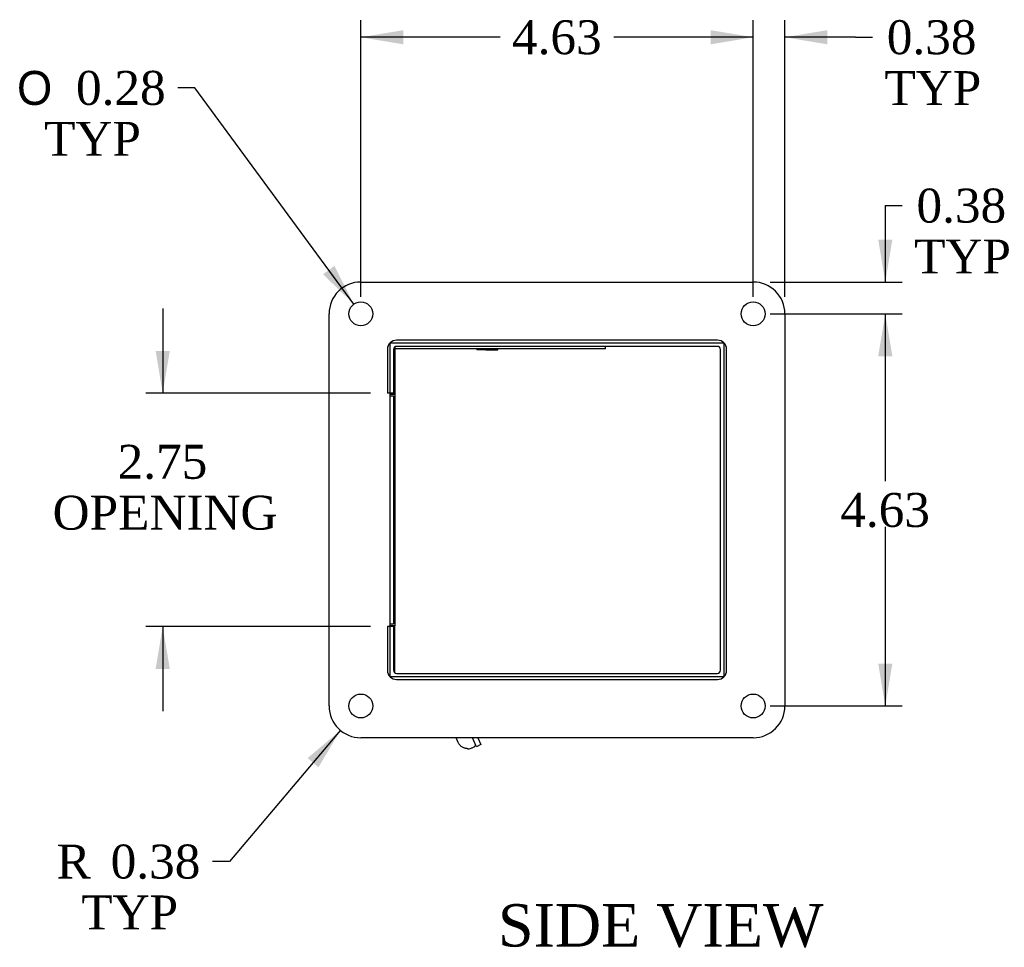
# Model space of a CAD drawing. Header units: inches. Extents: x 2 to 77.1, y 4.3 to 51.1.
# Tile 2 of 3: x 37 to 48.6, y 19.3 to 30.3. Entities that reach past the tile are written whole.
import ezdxf
from ezdxf.enums import TextEntityAlignment as Align
from ezdxf.lldxf.tags import DXFTag

# ---------------------------------------------------------------- set-up
doc = ezdxf.new("R2010")
doc.units = ezdxf.units.IN
doc.header["$MEASUREMENT"] = 0
for name, color, linetype in [('COM40176', 7, 'CONTINUOUS'), ('COM49226', 7, 'CONTINUOUS'), ('COM50014', 7, 'CONTINUOUS'), ('COM71012', 7, 'CONTINUOUS'), ('DEFAULT', 7, 'CONTINUOUS'), ('GSK11095', 7, 'CONTINUOUS'), ('QLB30098', 7, 'CONTINUOUS'), ('SCS19419', 7, 'CONTINUOUS')]:
    doc.layers.add(name, color=color, linetype=linetype)
doc.styles.add('SEACAD_SOLID_EDGE_ANSI1_SY', font='txt')
doc.styles.add('SEACAD_TIMES_NEW_ROMAN', font='times.ttf')
tags = doc.linetypes.add('HIDDEN2', pattern=[0.1875, 0.125, -0.0625]).pattern_tags.tags
tags[6:7] = [DXFTag(74, 4), DXFTag(75, 0), DXFTag(340, '0'), DXFTag(46, 0.0), DXFTag(50, 0.0), DXFTag(44, 0.0), DXFTag(45, 0.0)]
tags[4:5] = [DXFTag(74, 4), DXFTag(75, 0), DXFTag(340, '0'), DXFTag(46, 0.0), DXFTag(50, 0.0), DXFTag(44, 0.0), DXFTag(45, 0.0)]

# ---------------------------------------------------------------- blocks, each defined once
blk = doc.blocks.new('GDIMGGROUP7')
at = {"layer": 'DEFAULT', "linetype": 'Continuous'}
for points in [[(38.599, 26.378), (38.682, 25.878), (38.766, 26.378)], [(38.599, 22.628), (38.766, 22.628), (38.682, 23.128)]]:
    blk.add_hatch(color=136, dxfattribs=at).paths.add_polyline_path(points)
at = {"layer": 'DEFAULT', "color": 136, "linetype": 'Continuous'}
for p, q in [((38.682, 26.878), (38.682, 25.878)), ((41.132, 25.878), (38.482, 25.878)), ((41.132, 23.128), (38.482, 23.128)), ((38.682, 23.128), (38.682, 22.128))]:
    blk.add_line(p, q, dxfattribs=at)
at = {"layer": 'DEFAULT', "color": 136, "linetype": 'Continuous', "style": 'SEACAD_TIMES_NEW_ROMAN'}
for s, p in [('2.75', (38.151, 25.27)), ('OPENING', (37.384, 24.67))]:
    blk.add_text(s, height=0.4, dxfattribs=at).set_placement(p, align=Align.TOP_LEFT)
blk = doc.blocks.new('GDIMGGROUP14')
at = {"layer": 'DEFAULT', "linetype": 'Continuous'}
for points in [[(45.144, 30.16), (45.144, 29.993), (45.644, 30.077)], [(46.519, 30.16), (46.019, 30.077), (46.519, 29.993)]]:
    blk.add_hatch(color=136, dxfattribs=at).paths.add_polyline_path(points)
at = {"layer": 'DEFAULT', "color": 136, "linetype": 'Continuous'}
for p, q in [((45.644, 27.015), (45.644, 30.277)), ((46.019, 27.015), (46.019, 30.277)), ((45.644, 30.077), (44.644, 30.077)), ((46.853, 30.077), (46.019, 30.077)), ((46.853, 30.077), (47.053, 30.077))]:
    blk.add_line(p, q, dxfattribs=at)
at = {"layer": 'DEFAULT', "color": 136, "linetype": 'Continuous', "style": 'SEACAD_TIMES_NEW_ROMAN'}
for s, p in [('0.38', (47.221, 30.277)), ('TYP', (47.193, 29.677))]:
    blk.add_text(s, height=0.4, dxfattribs=at).set_placement(p, align=Align.TOP_LEFT)
blk = doc.blocks.new('GDIMGGROUP15')
at = {"layer": 'DEFAULT', "linetype": 'Continuous'}
for points in [[(41.519, 30.16), (41.019, 30.077), (41.519, 29.993)], [(45.144, 30.16), (45.144, 29.993), (45.644, 30.077)]]:
    blk.add_hatch(color=136, dxfattribs=at).paths.add_polyline_path(points)
at = {"layer": 'DEFAULT', "color": 136, "linetype": 'Continuous'}
for p, q in [((41.019, 27.015), (41.019, 30.277)), ((45.644, 27.015), (45.644, 30.277)), ((42.661, 30.077), (41.019, 30.077)), ((45.644, 30.077), (44.003, 30.077))]:
    blk.add_line(p, q, dxfattribs=at)
at = {"layer": 'DEFAULT', "color": 136, "linetype": 'Continuous', "style": 'SEACAD_TIMES_NEW_ROMAN'}
blk.add_text('4.63', height=0.4, dxfattribs=at).set_placement((42.801, 30.277), align=Align.TOP_LEFT)
blk = doc.blocks.new('GDIMGGROUP16')
at = {"layer": 'DEFAULT', "linetype": 'Continuous'}
for points in [[(47.286, 27.69), (47.119, 27.69), (47.203, 27.19)], [(47.286, 26.315), (47.203, 26.815), (47.119, 26.315)]]:
    blk.add_hatch(color=136, dxfattribs=at).paths.add_polyline_path(points)
at = {"layer": 'DEFAULT', "color": 136, "linetype": 'Continuous'}
for p, q in [((47.203, 28.091), (47.403, 28.091)), ((47.203, 28.091), (47.203, 27.19)), ((45.844, 27.19), (47.403, 27.19)), ((45.844, 26.815), (47.403, 26.815)), ((47.203, 26.815), (47.203, 25.815))]:
    blk.add_line(p, q, dxfattribs=at)
at = {"layer": 'DEFAULT', "color": 136, "linetype": 'Continuous', "style": 'SEACAD_TIMES_NEW_ROMAN'}
for s, p in [('0.38', (47.571, 28.291)), ('TYP', (47.543, 27.691))]:
    blk.add_text(s, height=0.4, dxfattribs=at).set_placement(p, align=Align.TOP_LEFT)
blk = doc.blocks.new('GDIMGGROUP17')
at = {"layer": 'DEFAULT', "linetype": 'Continuous'}
for points in [[(47.286, 26.315), (47.203, 26.815), (47.119, 26.315)], [(47.286, 22.69), (47.119, 22.69), (47.203, 22.19)]]:
    blk.add_hatch(color=136, dxfattribs=at).paths.add_polyline_path(points)
at = {"layer": 'DEFAULT', "color": 136, "linetype": 'Continuous'}
for p, q in [((45.844, 26.815), (47.403, 26.815)), ((47.203, 26.815), (47.203, 24.842)), ((47.203, 24.302), (47.203, 22.19)), ((45.844, 22.19), (47.403, 22.19))]:
    blk.add_line(p, q, dxfattribs=at)
at = {"layer": 'DEFAULT', "color": 136, "linetype": 'Continuous', "style": 'SEACAD_TIMES_NEW_ROMAN'}
blk.add_text('4.63', height=0.4, dxfattribs=at).set_placement((46.672, 24.702), align=Align.TOP_LEFT)
blk = doc.blocks.new('GDIMGGROUP18')
at = {"layer": 'DEFAULT', "linetype": 'Continuous'}
blk.add_hatch(color=136, dxfattribs=at).paths.add_polyline_path([(40.573, 27.281), (40.936, 26.928), (40.707, 27.38)])
at = {"layer": 'DEFAULT', "color": 136, "linetype": 'Continuous'}
for p, q in [((39.062, 29.479), (38.862, 29.479)), ((40.936, 26.928), (39.062, 29.479))]:
    blk.add_line(p, q, dxfattribs=at)
for s, style, p in [('O', 'SEACAD_SOLID_EDGE_ANSI1_SY', (36.964, 29.679)), ('0.28', 'SEACAD_TIMES_NEW_ROMAN', (37.66, 29.679)), ('TYP', 'SEACAD_TIMES_NEW_ROMAN', (37.284, 29.079))]:
    blk.add_text(s, height=0.4, dxfattribs=dict(at, style=style)).set_placement(p, align=Align.TOP_LEFT)
blk = doc.blocks.new('GDIMGGROUP19')
at = {"layer": 'DEFAULT', "linetype": 'Continuous'}
blk.add_hatch(color=136, dxfattribs=at).paths.add_polyline_path([(40.519, 21.467), (40.778, 21.903), (40.391, 21.575)])
at = {"layer": 'DEFAULT', "color": 136, "linetype": 'Continuous'}
for p, q in [((40.778, 21.903), (39.471, 20.355)), ((39.471, 20.355), (39.271, 20.355))]:
    blk.add_line(p, q, dxfattribs=at)
at = {"layer": 'DEFAULT', "color": 136, "linetype": 'Continuous', "style": 'SEACAD_TIMES_NEW_ROMAN'}
for s, p in [('R', (37.431, 20.555)), ('0.38', (38.069, 20.555)), ('TYP', (37.722, 19.955))]:
    blk.add_text(s, height=0.4, dxfattribs=at).set_placement(p, align=Align.TOP_LEFT)

msp = doc.modelspace()

# ---------------------------------------------------------------- linework, layer by layer
at = {"layer": 'COM40176', "color": 7, "linetype": 'Continuous'}
for p, q in [((42.383, 21.709), (42.334, 21.815)), ((42.435, 21.734), (42.383, 21.709)), ((42.397, 21.815), (42.435, 21.734))]:
    msp.add_line(p, q, dxfattribs=at)
at = {"layer": 'COM49226', "color": 7, "linetype": 'HIDDEN2'}
for p, q in [((45.224, 26.503), (41.44, 26.503)), ((41.332, 26.395), (41.332, 25.878)), ((45.332, 22.611), (45.332, 26.395)), ((41.363, 25.878), (41.332, 25.878)), ((41.332, 23.128), (41.332, 22.611)), ((41.363, 23.128), (41.332, 23.128)), ((41.44, 22.503), (45.224, 22.503))]:
    msp.add_line(p, q, dxfattribs=at)
at = {"layer": 'COM49226', "color": 7, "linetype": 'Continuous'}
for p, q in [((41.404, 26.395), (41.404, 25.878)), ((45.224, 26.431), (41.44, 26.431)), ((45.26, 22.611), (45.26, 26.395)), ((41.404, 25.878), (41.363, 25.878)), ((41.404, 23.128), (41.363, 23.128)), ((41.404, 23.128), (41.404, 22.611)), ((41.44, 22.575), (45.224, 22.575))]:
    msp.add_line(p, q, dxfattribs=at)
at = {"layer": 'COM49226', "color": 7, "linetype": 'HIDDEN2'}
for centre, start, end in [((41.44, 26.395), 90, 180), ((45.224, 26.395), 0, 90), ((41.44, 22.611), 180, 270), ((45.224, 22.611), 270, 0)]:
    msp.add_arc(centre, 0.108, start, end, dxfattribs=at)
at = {"layer": 'COM49226', "color": 7, "linetype": 'Continuous'}
for centre, start, end in [((41.44, 26.395), 90, 180), ((45.224, 26.395), 0, 90), ((41.44, 22.611), 180, 270), ((45.224, 22.611), 270, 0)]:
    msp.add_arc(centre, 0.036, start, end, dxfattribs=at)
at = {"layer": 'COM50014', "color": 7, "linetype": 'Continuous'}
for p, q in [((41.363, 25.847), (41.404, 25.847)), ((41.404, 25.847), (41.404, 23.159)), ((41.363, 23.159), (41.404, 23.159))]:
    msp.add_line(p, q, dxfattribs=at)
at = {"layer": 'COM71012', "color": 7, "linetype": 'Continuous'}
for p, q in [((41.019, 27.19), (45.644, 27.19)), ((40.644, 22.19), (40.644, 26.815)), ((46.019, 26.815), (46.019, 22.19)), ((41.363, 26.471), (45.3, 26.471)), ((41.363, 22.534), (41.363, 26.471)), ((45.3, 26.471), (45.3, 22.534)), ((45.3, 22.534), (41.363, 22.534)), ((45.644, 21.815), (41.019, 21.815))]:
    msp.add_line(p, q, dxfattribs=at)
for centre in [(41.019, 26.815), (45.644, 26.815), (41.019, 22.19), (45.644, 22.19)]:
    msp.add_circle(centre, 0.141, dxfattribs=at)
for centre, start, end in [((41.019, 26.815), 90, 180), ((45.644, 26.815), 0, 90), ((41.019, 22.19), 180, 270), ((45.644, 22.19), 270, 0)]:
    msp.add_arc(centre, 0.375, start, end, dxfattribs=at)
at = {"layer": 'GSK11095', "color": 7, "linetype": 'Continuous'}
for p, q in [((41.42, 26.424), (41.42, 25.868)), ((41.42, 25.868), (41.363, 25.868)), ((41.363, 25.867), (41.42, 25.867)), ((41.42, 25.868), (41.42, 25.868)), ((41.42, 25.868), (41.42, 25.867)), ((41.42, 25.867), (41.42, 25.867)), ((41.42, 25.867), (41.42, 23.137)), ((41.363, 23.137), (41.42, 23.137)), ((41.42, 23.137), (41.363, 23.137)), ((41.42, 23.137), (41.42, 23.137)), ((41.42, 22.581), (41.42, 23.137))]:
    msp.add_line(p, q, dxfattribs=at)
at = {"layer": 'QLB30098', "color": 7, "linetype": 'Continuous'}
for p, q in [((41.779, 26.401), (41.42, 26.401)), ((43.529, 26.401), (41.779, 26.401)), ((42.385, 26.401), (42.385, 26.389)), ((42.388, 26.401), (42.388, 26.389)), ((42.493, 26.391), (42.388, 26.391)), ((42.493, 26.391), (42.493, 26.401)), ((42.493, 26.391), (42.494, 26.391)), ((42.494, 26.391), (42.494, 26.401)), ((42.494, 26.391), (42.621, 26.391)), ((42.617, 26.391), (42.635, 26.391)), ((42.621, 26.389), (42.621, 26.401)), ((42.635, 26.391), (42.635, 26.401)), ((43.904, 26.401), (43.529, 26.401)), ((43.904, 26.401), (43.904, 26.431))]:
    msp.add_line(p, q, dxfattribs=at)
at = {"layer": 'SCS19419', "color": 7, "linetype": 'Continuous'}
for p, q in [((42.167, 21.758), (42.141, 21.815)), ((42.167, 21.758), (42.168, 21.758)), ((42.285, 21.684), (42.284, 21.686)), ((42.329, 21.695), (42.357, 21.708))]:
    msp.add_line(p, q, dxfattribs=at)
for centre, radius, start, end in [((42.346, 21.731), 0.025, 295, 25), ((42.279, 21.804), 0.12, 272.9757, 295)]:
    msp.add_arc(centre, radius, start, end, dxfattribs=at)
for points, knots in [([(42.273, 21.687), (42.267, 21.687), (42.261, 21.688), (42.25, 21.69), (42.245, 21.691), (42.229, 21.696), (42.219, 21.702), (42.205, 21.711), (42.201, 21.714), (42.193, 21.722), (42.189, 21.726), (42.178, 21.739), (42.172, 21.748), (42.167, 21.758)], [0, 0, 0, 0, 0.125, 0.125, 0.25, 0.25, 0.5, 0.5, 0.625, 0.625, 0.75, 0.75, 1, 1, 1, 1]), ([(42.273, 21.687), (42.275, 21.687), (42.278, 21.687), (42.283, 21.686), (42.284, 21.686), (42.284, 21.686)], [0, 0, 0, 0, 0.5, 0.5, 1, 1, 1, 1])]:
    msp.add_open_spline(points, degree=3, knots=knots, dxfattribs=at)

# ---------------------------------------------------------------- block references
at = {"layer": 'DEFAULT'}
for name in ['GDIMGGROUP15', 'GDIMGGROUP14', 'GDIMGGROUP18', 'GDIMGGROUP16', 'GDIMGGROUP7', 'GDIMGGROUP17', 'GDIMGGROUP19']:
    msp.add_blockref(name, (0, 0), dxfattribs=at)

# ---------------------------------------------------------------- texts
at = {"layer": 'DEFAULT', "color": 136, "linetype": 'Continuous', "style": 'SEACAD_TIMES_NEW_ROMAN'}
msp.add_text('SIDE VIEW', height=0.5, dxfattribs=at).set_placement((42.635, 19.853), align=Align.TOP_LEFT)

doc.saveas('drawing.dxf')
